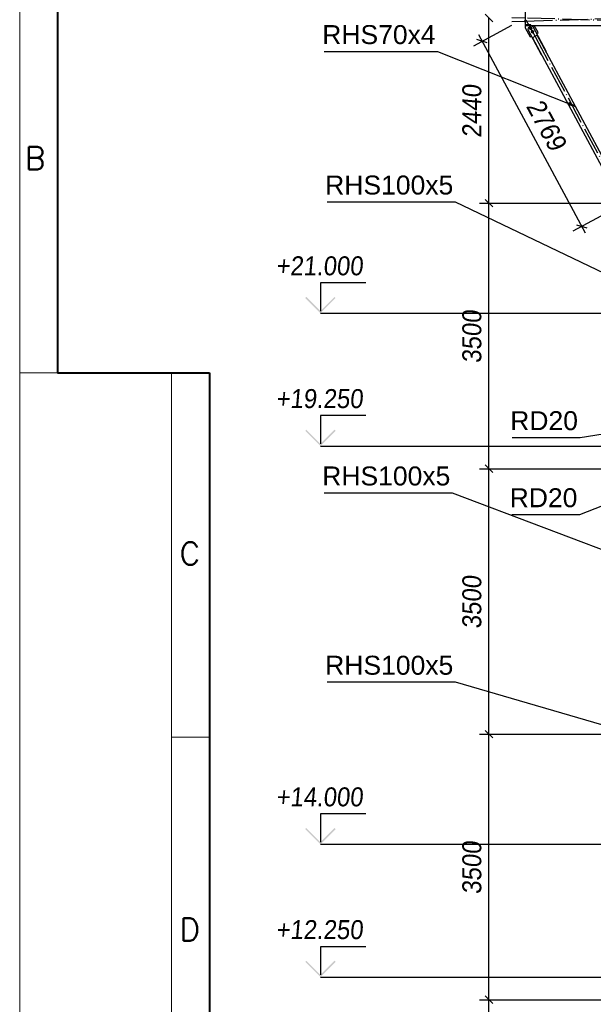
# Paper-space layout 'A0 Advance Steel' of a CAD drawing. Header units: millimetres. Extents: x 209 to 803, y 321 to 741.
# Tile 21 of 52: x 209 to 285, y 535 to 665. Entities that reach past the tile are written whole.
import ezdxf

# ---------------------------------------------------------------- set-up
doc = ezdxf.new("R2010")
doc.units = ezdxf.units.MM
doc.linetypes.add('ACAD_ISO04W100', pattern=[30, 24, -3, 0, -3])
doc.layers.get('0').update_dxf_attribs({"linetype": 'CONTINUOUS'})
for name, color, linetype, lineweight in [('5', 7, 'CONTINUOUS', 15), ('RAHM2', 1, 'CONTINUOUS', 15), ('RAHM3', 51, 'CONTINUOUS', 30), ('RAHM5', 3, 'CONTINUOUS', 40)]:
    doc.layers.add(name, color=color, linetype=linetype, lineweight=lineweight)
for name, color, linetype in [('AS_Belki', 145, 'CONTINUOUS'), ('AS_Blachy', 30, 'CONTINUOUS'), ('AS_DIM_ON', 7, 'CONTINUOUS'), ('AS_INS_ON', 7, 'CONTINUOUS'), ('AS_Sruby', 9, 'CONTINUOUS')]:
    doc.layers.add(name, color=color, linetype=linetype)
doc.styles.add('Arial', font='arial.ttf')
doc.styles.add('ARIAL_1', font='arial.ttf', dxfattribs={"width": 0.9, "oblique": 5})
doc.styles.add('ROMANS', font='romans.shx', dxfattribs={"width": 0.9})
doc.styles.get("Standard").update_dxf_attribs({"font": 'arial.ttf', "width": 0.9, "oblique": 5})

# ---------------------------------------------------------------- blocks, each defined once
blk = doc.blocks.new('132QEWDSAASD')
at = {"layer": 'RAHM2'}
for p, q in [((0, 297), (5, 297)), ((20, 297), (20, 0)), ((20, 249), (25, 249))]:
    blk.add_line(p, q, dxfattribs=at)
blk.add_lwpolyline([(0, 0), (0, 420), (594, 420), (594, 0)], close=True, dxfattribs=at)
at = {"layer": 'RAHM5'}
for p, q in [((5, 415), (5, 297)), ((5, 297), (25, 297)), ((25, 297), (25, 5))]:
    blk.add_line(p, q, dxfattribs=at)
at = {"layer": 'RAHM3', "style": 'ROMANS'}
for s, p in [('B', (0.67, 323.79)), ('C', (21.07, 271.68)), ('D', (21.07, 222.13))]:
    blk.add_text(s, height=3, dxfattribs=at).set_placement(p)
blk = doc.blocks.new('5ytrhfgvc')
at = {"layer": '5'}
blk.add_blockref('132QEWDSAASD', (0, 0), dxfattribs=at)

psp = doc.layouts.new('A0 Advance Steel')

# ---------------------------------------------------------------- hatches: boundary and pattern name
at = {"layer": 'AS_INS_ON'}
for points in [[(246.76, 628.26), (246.62, 628.11), (248.62, 626.11), (250.62, 628.11), (250.47, 628.26), (248.62, 626.4)], [(246.76, 610.76), (246.62, 610.61), (248.62, 608.61), (250.62, 610.61), (250.47, 610.76), (248.62, 608.9)], [(246.76, 558.26), (246.62, 558.11), (248.62, 556.11), (250.62, 558.11), (250.47, 558.26), (248.62, 556.4)], [(246.76, 540.76), (246.62, 540.61), (248.62, 538.61), (250.62, 540.61), (250.47, 540.76), (248.62, 538.9)]]:
    psp.add_hatch(color=7, dxfattribs=at).paths.add_polyline_path(points)

# ---------------------------------------------------------------- linework, layer by layer
at = {"color": 0, "linetype": 'ByBlock', "lineweight": -2}
for p, q in [((281.4, 653.88), (281.27, 653.57)), ((282.26, 653.36), (281.27, 653.57)), ((281.4, 653.88), (282.26, 653.36))]:
    psp.add_line(p, q, dxfattribs=at)
at = {"color": 7}
for points in [[(282.26, 653.36), (264.08, 660.59), (249.13, 660.59)], [(302.67, 623.39), (266.41, 640.76), (249.52, 640.76)], [(321.98, 614.89), (282.77, 599.54), (273.84, 599.54)], [(309.8, 614.01), (282.85, 609.7), (273.92, 609.7)], [(302.28, 588.7), (266.02, 602.41), (249.13, 602.41)], [(311.32, 564.4), (266.41, 577.46), (249.52, 577.46)]]:
    psp.add_lwpolyline(points, dxfattribs=at)
at = {"layer": 'AS_Belki', "linetype": 'Continuous', "ltscale": 0.15}
for p, q in [((275.61, 666.02), (275.61, 664.02)), ((275.61, 664.72), (275.6, 664.72)), ((275.61, 664.02), (314.84, 664.02)), ((276.36, 664.13), (275.69, 664.13)), ((276.36, 664.02), (276.36, 664.13)), ((277.21, 662.76), (276.6, 662.43)), ((276.6, 662.43), (286.69, 643.62)), ((287.31, 643.95), (277.21, 662.76))]:
    psp.add_line(p, q, dxfattribs=at)
at = {"layer": 'AS_Belki', "color": 10, "linetype": 'ACAD_ISO04W100', "ltscale": 0.15}
for points in [[(273.84, 664.56), (275.61, 664.62), (288.71, 665.02), (290.47, 665.07)], [(290.47, 664.56), (288.71, 664.62), (275.61, 665.02), (273.84, 665.07)], [(275.72, 664.8), (276.91, 662.59), (287, 643.79), (288.19, 641.59)], [(275.72, 664.8), (276.91, 662.59), (287, 643.79), (288.19, 641.59)], [(275.72, 664.8), (276.91, 662.59), (287, 643.79), (288.19, 641.59)]]:
    psp.add_lwpolyline(points, dxfattribs=at)
at = {"layer": 'AS_Belki', "linetype": 'Continuous', "ltscale": 0.15, "extrusion": (-0.706942, -0.021586, 0.706942)}
psp.add_arc((-655.89, 209.09, -209.18), 0.1, 177.5268, 357.5268, dxfattribs=at)
at = {"layer": 'AS_Blachy', "linetype": 'Continuous', "ltscale": 0.15}
for p, q in [((275.61, 664.02), (275.61, 663.75)), ((275.61, 663.75), (276.26, 662.53)), ((276.02, 663.71), (275.96, 663.51)), ((275.96, 663.51), (277.74, 660.2)), ((276.46, 663.94), (276.02, 663.71)), ((276.6, 663.9), (276.46, 663.94)), ((276.67, 663.88), (276.6, 663.9)), ((278.44, 660.58), (276.67, 663.88)), ((277.32, 663.1), (276.82, 664.02)), ((276.26, 662.53), (276.43, 662.63)), ((277.14, 663), (277.32, 663.1)), ((277.74, 660.2), (277.78, 660.22)), ((278.4, 660.56), (278.44, 660.58))]:
    psp.add_line(p, q, dxfattribs=at)
at = {"layer": 'AS_DIM_ON', "color": 8, "linetype": 'ByBlock', "lineweight": -2}
for p, q in [((271.33, 664.52), (270.33, 665.52)), ((270.33, 665.52), (271.33, 664.52)), ((270.62, 661.77), (269.26, 662.18)), ((271.33, 640.12), (270.33, 641.12)), ((270.33, 641.12), (271.33, 640.12)), ((282.36, 637.78), (283.72, 637.37)), ((271.33, 605.12), (270.33, 606.12)), ((270.33, 606.12), (271.33, 605.12)), ((271.33, 570.12), (270.33, 571.12)), ((270.33, 571.12), (271.33, 570.12)), ((271.33, 535.12), (270.33, 536.12)), ((270.33, 536.12), (271.33, 535.12))]:
    psp.add_line(p, q, dxfattribs=at)
at = {"layer": 'AS_DIM_ON', "color": 8}
for p, q in [((270.83, 640.62), (270.83, 665.02)), ((268.84, 661.38), (273.84, 664.07)), ((269.47, 662.86), (283.51, 636.69)), ((269.58, 640.62), (289.81, 640.62)), ((270.83, 605.62), (270.83, 640.62)), ((281.94, 636.98), (286.94, 639.67)), ((269.58, 605.62), (289.81, 605.62)), ((270.83, 570.62), (270.83, 605.62)), ((269.58, 570.62), (289.81, 570.62)), ((270.83, 535.62), (270.83, 570.62)), ((269.58, 535.62), (289.81, 535.62)), ((270.83, 500.62), (270.83, 535.62))]:
    psp.add_line(p, q, dxfattribs=at)
at = {"layer": 'AS_INS_ON', "color": 7}
for p, q in [((254.62, 630.11, -37404.17), (248.62, 630.11, -37404.17)), ((248.62, 630.11, -37404.17), (248.62, 626.4, -37404.17)), ((248.62, 626.11), (289.99, 626.11)), ((254.62, 612.61, -37364.08), (248.62, 612.61, -37364.08)), ((248.62, 612.61, -37364.08), (248.62, 608.9, -37364.08)), ((248.62, 608.61), (291.95, 608.61)), ((254.62, 560.11, -37404.17), (248.62, 560.11, -37404.17)), ((248.62, 560.11, -37404.17), (248.62, 556.4, -37404.17)), ((248.62, 556.11), (289.99, 556.11)), ((254.62, 542.61), (248.62, 542.61)), ((248.62, 542.61), (248.62, 538.9)), ((248.62, 538.61), (289.95, 538.61))]:
    psp.add_line(p, q, dxfattribs=at)
at = {"layer": 'AS_Sruby', "linetype": 'Continuous', "ltscale": 0.15}
for p, q in [((276.23, 663.72), (276.22, 663.59)), ((276.22, 663.59), (276.33, 663.52)), ((276.34, 663.78), (276.23, 663.72)), ((276.33, 663.52), (276.45, 663.58)), ((276.46, 663.71), (276.34, 663.78)), ((276.45, 663.58), (276.46, 663.71)), ((276.58, 663.34), (276.46, 663.28)), ((276.46, 663.28), (276.46, 663.15)), ((276.69, 663.27), (276.58, 663.34)), ((276.69, 663.14), (276.69, 663.27)), ((276.46, 663.15), (276.57, 663.08)), ((276.57, 663.08), (276.69, 663.14))]:
    psp.add_line(p, q, dxfattribs=at)
for centre in [(276.34, 663.65), (276.58, 663.21)]:
    psp.add_circle(centre, 0.15, dxfattribs=at)

# ---------------------------------------------------------------- block references
at = {"layer": '5'}
psp.add_blockref('5ytrhfgvc', (208.99, 321.25), dxfattribs=at)

# ---------------------------------------------------------------- texts
at = {"color": 7, "style": 'Arial'}
for s, p in [('RHS70x4', (248.86, 661.59)), ('RHS100x5', (249.25, 641.76)), ('RD20', (273.64, 610.7)), ('RHS100x5', (248.86, 603.41)), ('RD20', (273.57, 600.54)), ('RHS100x5', (249.25, 578.46))]:
    psp.add_text(s, height=2.5, dxfattribs=at).set_placement(p)
at = {"layer": 'AS_DIM_ON', "color": 9, "style": 'ARIAL_1', "oblique": 5, "width": 0.9}
for s, rotation, p in [('2440', 90, (269.83, 649.24)), ('2769', 298.2307, (275.68, 653.41)), ('3500', 90, (269.83, 619.52)), ('3500', 90, (269.83, 584.52)), ('3500', 90, (269.83, 549.52))]:
    psp.add_text(s, height=2.5, rotation=rotation, dxfattribs=at).set_placement(p)
at = {"layer": 'AS_INS_ON', "color": 7, "oblique": 5, "width": 0.9}
for s, p in [('+21.000', (242.77, 631.11)), ('+19.250', (242.77, 613.61)), ('+14.000', (242.77, 561.11)), ('+12.250', (242.77, 543.61))]:
    psp.add_text(s, height=2.5, dxfattribs=at).set_placement(p)

doc.saveas('drawing.dxf')
